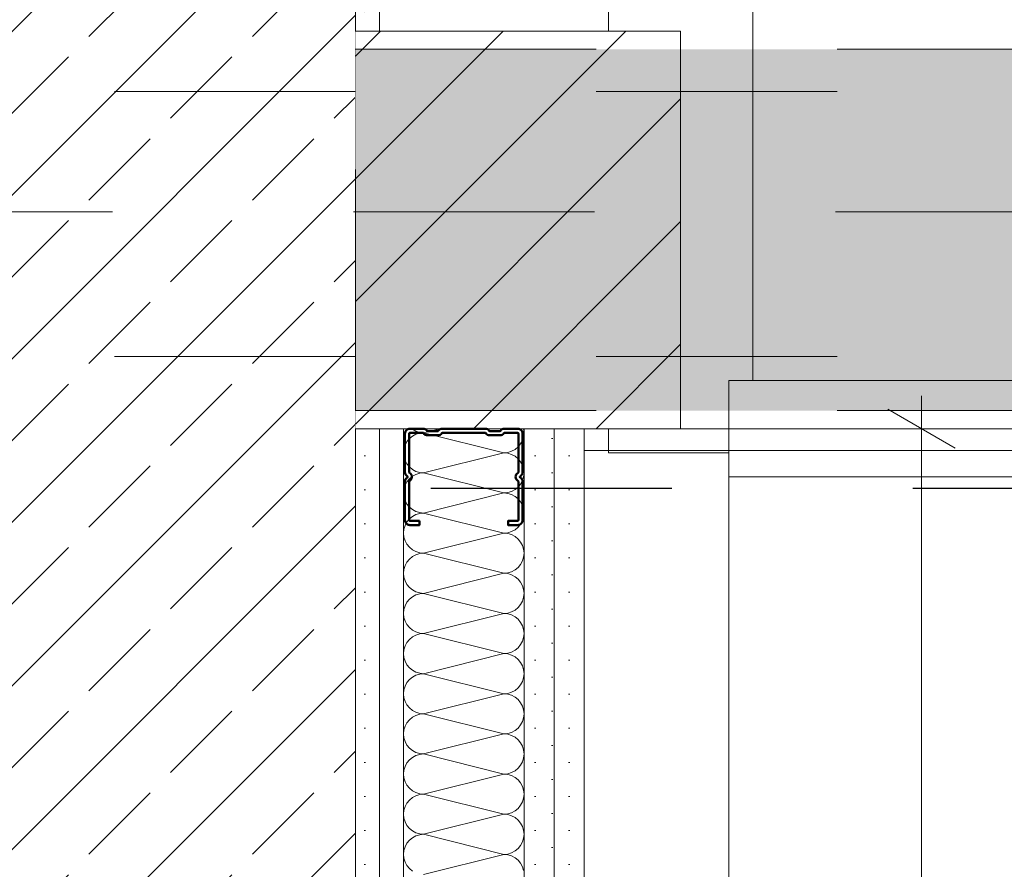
# Model space of a CAD drawing. Header units: metres. Extents: x -3.5 to 65.3, y -10.9 to 16.7.
# Tile 171 of 213: x 40.141 to 40.549, y 5.577 to 5.93. Entities that reach past the tile are written whole.
import ezdxf

# ---------------------------------------------------------------- set-up
doc = ezdxf.new("R2010")
doc.units = ezdxf.units.M
doc.header["$MEASUREMENT"] = 0
for name, pattern in [('Achse', [0.08, 0.04, -0.02, 0, -0.02]), ('Punktlinie eng', [0.015, 0.005, -0.01]), ('Strichlinie doppelt', [0.218722, 0.105833, -0.042333, 0.028222, -0.042333]), ('Strichlinie eng', [0.046, 0.03, -0.016]), ('Untersicht', [0.04, 0.03, -0.01]), ('Wipeout_Contour', [1, 0, -1])]:
    doc.linetypes.add(name, pattern=pattern)
for name, color, linetype in [('102 - Bemaßung_ Beschriftung.Detail_ Ausschnitt', 7, 'Continuous'), ('301 - Elemente.Linie', 7, 'Continuous'), ('451 - Universal.Achsen Raster', 7, 'Continuous'), ('605 - Struktur.Wand Innen', 7, 'Continuous'), ('607 - Struktur.Stütze', 7, 'Continuous'), ('608 - Struktur.Träger', 7, 'Continuous'), ('650 - Abdeckung.Fußboden Aufbau', 7, 'Continuous'), ('660 - Unterkonstruktion.Trockenbau', 7, 'Continuous'), ('Neubau_606 - Struktur.Wand Innen Ausbau', 7, 'Continuous'), ('Neubau_615 - Struktur.Sturz', 7, 'Continuous'), ('Neubau_650 - Abdeckung.Fußboden Aufbau', 7, 'Continuous'), ('Neubau_653 - Abdeckung.TB Verkofferung', 7, 'Continuous')]:
    doc.layers.add(name, color=color, linetype=linetype)
doc.styles.add('ERSTELLTER_STIL_1', font='txt')
doc.dimstyles.new('ERSTELLTER_STIL__1', dxfattribs={"dimtxt": 0.04, "dimasz": 0.02128, "dimexe": 0.18, "dimexo": 0.0625, "dimgap": 0, "dimtad": 1, "dimtih": 1, "dimtoh": 1, "dimzin": 0, "dimdsep": 46, "dimtxsty": 'ERSTELLTER_STIL_1', "dimblk": 'ARROWHEAD_2', "dimblk1": 'ARROWHEAD_2', "dimblk2": 'ARROWHEAD_2', "dimcen": 0.09, "dimse1": 1, "dimse2": 1, "dimclrd": 7, "dimclre": 7, "dimclrt": 7, "dimazin": 0, "dimtfac": 1, "dimtdec": 4, "dimtmove": 0, "dimatfit": 3, "dimfxl": 1, "dimtolj": 1, "dimtzin": 0, "dimarcsym": 0})
doc.dimstyles.new('ERSTELLTER_STIL__3', dxfattribs={"dimtxt": 0.04, "dimasz": 0.02128, "dimexe": 0.18, "dimexo": 0.0625, "dimgap": 0, "dimtad": 1, "dimzin": 0, "dimdsep": 46, "dimtxsty": 'ERSTELLTER_STIL_1', "dimblk": 'ARROWHEAD_2', "dimblk1": 'ARROWHEAD_2', "dimblk2": 'ARROWHEAD_2', "dimcen": 0.09, "dimse1": 1, "dimse2": 1, "dimclrd": 7, "dimclre": 7, "dimclrt": 7, "dimazin": 0, "dimtfac": 1, "dimtdec": 4, "dimtmove": 0, "dimatfit": 3, "dimfxl": 1, "dimtolj": 1, "dimtzin": 0, "dimarcsym": 0})
doc.dimstyles.new('ERSTELLTER_STIL__5', dxfattribs={"dimtxt": 0.04, "dimasz": 0.02128, "dimexe": 0.18, "dimexo": 0.0625, "dimgap": 0, "dimtad": 1, "dimtih": 1, "dimtoh": 1, "dimzin": 0, "dimdsep": 46, "dimtxsty": 'ERSTELLTER_STIL_1', "dimblk": 'ARROWHEAD_2', "dimblk1": 'ARROWHEAD_2', "dimblk2": 'ARROWHEAD_2', "dimcen": 0.09, "dimclrd": 7, "dimclre": 7, "dimclrt": 7, "dimazin": 0, "dimtfac": 1, "dimtdec": 4, "dimtmove": 0, "dimatfit": 3, "dimfxl": 1, "dimtolj": 1, "dimtzin": 0, "dimarcsym": 0})
pattern_1 = [(45, (0, 0), (-0.0070710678, 0.0070710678), [0, -0.01])]

# ---------------------------------------------------------------- blocks, each defined once
blk = doc.blocks.new('*X7')
at = {"layer": 'Neubau_606 - Struktur.Wand Innen Ausbau', "color": 7, "linetype": 'Continuous', "lineweight": 5}
for p, q in [((40.30334, 5.76), (40.30368, 5.75973)), ((40.30368, 5.75973), (40.30512, 5.75896)), ((40.30512, 5.75896), (40.30668, 5.75848)), ((40.31503, 5.76), (40.30831, 5.75832)), ((40.34982, 5.75995), (40.3498, 5.76)), ((40.34998, 5.75832), (40.34982, 5.75995)), ((40.30138, 5.75462), (40.30061, 5.75318)), ((40.30242, 5.75588), (40.30138, 5.75462)), ((40.30368, 5.75692), (40.30242, 5.75588)), ((40.30512, 5.75769), (40.30368, 5.75692)), ((40.30668, 5.75816), (40.30512, 5.75769)), ((40.30668, 5.75848), (40.30831, 5.75832)), ((40.30831, 5.75832), (40.30668, 5.75816)), ((40.34164, 5.74999), (40.30831, 5.75832)), ((40.34857, 5.75369), (40.34934, 5.75513)), ((40.34934, 5.75513), (40.34982, 5.7567)), ((40.34982, 5.7567), (40.34998, 5.75832)), ((40.30014, 5.75161), (40.29998, 5.74999)), ((40.30061, 5.75318), (40.30014, 5.75161)), ((40.34327, 5.75015), (40.34483, 5.75062)), ((40.34483, 5.75062), (40.34627, 5.75139)), ((40.34627, 5.75139), (40.34753, 5.75243)), ((40.34753, 5.75243), (40.34857, 5.75369)), ((40.29998, 5.74999), (40.30014, 5.74836)), ((40.30014, 5.74836), (40.30061, 5.7468)), ((40.30061, 5.7468), (40.30138, 5.74536)), ((40.34164, 5.74999), (40.30831, 5.74165)), ((40.34164, 5.74999), (40.34327, 5.75015)), ((40.34327, 5.74983), (40.34164, 5.74999)), ((40.34483, 5.74935), (40.34327, 5.74983)), ((40.34627, 5.74858), (40.34483, 5.74935)), ((40.34753, 5.74755), (40.34627, 5.74858)), ((40.34857, 5.74628), (40.34753, 5.74755)), ((40.34934, 5.74484), (40.34857, 5.74628)), ((40.30138, 5.74536), (40.30242, 5.7441)), ((40.30242, 5.7441), (40.30368, 5.74306)), ((40.30368, 5.74306), (40.30512, 5.74229)), ((40.30512, 5.74229), (40.30668, 5.74181)), ((40.34982, 5.74328), (40.34934, 5.74484)), ((40.34998, 5.74165), (40.34982, 5.74328)), ((40.30242, 5.73921), (40.30138, 5.73795)), ((40.30368, 5.74025), (40.30242, 5.73921)), ((40.30512, 5.74102), (40.30368, 5.74025)), ((40.30668, 5.74149), (40.30512, 5.74102)), ((40.30668, 5.74181), (40.30831, 5.74165)), ((40.30831, 5.74165), (40.30668, 5.74149)), ((40.34164, 5.73332), (40.30831, 5.74165)), ((40.34857, 5.73702), (40.34934, 5.73847)), ((40.34934, 5.73847), (40.34982, 5.74003)), ((40.34982, 5.74003), (40.34998, 5.74165)), ((40.30014, 5.73495), (40.29998, 5.73332)), ((40.30061, 5.73651), (40.30014, 5.73495)), ((40.30138, 5.73795), (40.30061, 5.73651)), ((40.34483, 5.73396), (40.34627, 5.73473)), ((40.34627, 5.73473), (40.34753, 5.73576)), ((40.34753, 5.73576), (40.34857, 5.73702)), ((40.29998, 5.73332), (40.30014, 5.7317)), ((40.30014, 5.7317), (40.30061, 5.73013)), ((40.30061, 5.73013), (40.30138, 5.72869)), ((40.34164, 5.73332), (40.30831, 5.72499)), ((40.34164, 5.73332), (40.34327, 5.73348)), ((40.34327, 5.73316), (40.34164, 5.73332)), ((40.34327, 5.73348), (40.34483, 5.73396)), ((40.34483, 5.73269), (40.34327, 5.73316)), ((40.34627, 5.73192), (40.34483, 5.73269)), ((40.34753, 5.73088), (40.34627, 5.73192)), ((40.34857, 5.72962), (40.34753, 5.73088)), ((40.30138, 5.72869), (40.30242, 5.72743)), ((40.30242, 5.72743), (40.30368, 5.72639)), ((40.30368, 5.72639), (40.30512, 5.72562)), ((40.34934, 5.72818), (40.34857, 5.72962)), ((40.34982, 5.72661), (40.34934, 5.72818)), ((40.34998, 5.72499), (40.34982, 5.72661)), ((40.30242, 5.72255), (40.30138, 5.72128)), ((40.30368, 5.72358), (40.30242, 5.72255)), ((40.30512, 5.72435), (40.30368, 5.72358)), ((40.30512, 5.72562), (40.30668, 5.72515)), ((40.30668, 5.72483), (40.30512, 5.72435)), ((40.30668, 5.72515), (40.30831, 5.72499)), ((40.30831, 5.72499), (40.30668, 5.72483)), ((40.34164, 5.71665), (40.30831, 5.72499)), ((40.34857, 5.72036), (40.34934, 5.7218)), ((40.34934, 5.7218), (40.34982, 5.72336)), ((40.34982, 5.72336), (40.34998, 5.72499)), ((40.30014, 5.71828), (40.29998, 5.71665)), ((40.30061, 5.71984), (40.30014, 5.71828)), ((40.30138, 5.72128), (40.30061, 5.71984)), ((40.34483, 5.71729), (40.34627, 5.71806)), ((40.34627, 5.71806), (40.34753, 5.7191)), ((40.34753, 5.7191), (40.34857, 5.72036)), ((40.29998, 5.71665), (40.30014, 5.71503)), ((40.30014, 5.71503), (40.30061, 5.71347)), ((40.34164, 5.71665), (40.30831, 5.70832)), ((40.34164, 5.71665), (40.34327, 5.71681)), ((40.34327, 5.71649), (40.34164, 5.71665)), ((40.34327, 5.71681), (40.34483, 5.71729)), ((40.34483, 5.71602), (40.34327, 5.71649)), ((40.34627, 5.71525), (40.34483, 5.71602)), ((40.34753, 5.71421), (40.34627, 5.71525)), ((40.34857, 5.71295), (40.34753, 5.71421)), ((40.30061, 5.71347), (40.30138, 5.71202)), ((40.30138, 5.71202), (40.30242, 5.71076)), ((40.30242, 5.71076), (40.30368, 5.70973)), ((40.30368, 5.70973), (40.30512, 5.70896)), ((40.34934, 5.71151), (40.34857, 5.71295)), ((40.34982, 5.70995), (40.34934, 5.71151)), ((40.34998, 5.70832), (40.34982, 5.70995)), ((40.30242, 5.70588), (40.30138, 5.70462)), ((40.30368, 5.70692), (40.30242, 5.70588)), ((40.30512, 5.70769), (40.30368, 5.70692)), ((40.30512, 5.70896), (40.30668, 5.70848)), ((40.30668, 5.70816), (40.30512, 5.70769)), ((40.30668, 5.70848), (40.30831, 5.70832)), ((40.30831, 5.70832), (40.30668, 5.70816)), ((40.34164, 5.69999), (40.30831, 5.70832)), ((40.34934, 5.70513), (40.34982, 5.7067)), ((40.34982, 5.7067), (40.34998, 5.70832)), ((40.30014, 5.70161), (40.29998, 5.69999)), ((40.30061, 5.70318), (40.30014, 5.70161)), ((40.30138, 5.70462), (40.30061, 5.70318)), ((40.34483, 5.70062), (40.34627, 5.70139)), ((40.34627, 5.70139), (40.34753, 5.70243)), ((40.34753, 5.70243), (40.34857, 5.70369)), ((40.34857, 5.70369), (40.34934, 5.70513)), ((40.29998, 5.69999), (40.30014, 5.69836)), ((40.30014, 5.69836), (40.30061, 5.6968)), ((40.34164, 5.69999), (40.30831, 5.69165)), ((40.34164, 5.69999), (40.34327, 5.70015)), ((40.34327, 5.69983), (40.34164, 5.69999)), ((40.34327, 5.70015), (40.34483, 5.70062)), ((40.34483, 5.69935), (40.34327, 5.69983)), ((40.34627, 5.69858), (40.34483, 5.69935)), ((40.34753, 5.69755), (40.34627, 5.69858)), ((40.34857, 5.69628), (40.34753, 5.69755)), ((40.30061, 5.6968), (40.30138, 5.69536)), ((40.30138, 5.69536), (40.30242, 5.6941)), ((40.30242, 5.6941), (40.30368, 5.69306)), ((40.34934, 5.69484), (40.34857, 5.69628)), ((40.34982, 5.69328), (40.34934, 5.69484)), ((40.34998, 5.69165), (40.34982, 5.69328)), ((40.30242, 5.68921), (40.30138, 5.68795)), ((40.30368, 5.69025), (40.30242, 5.68921)), ((40.30368, 5.69306), (40.30512, 5.69229)), ((40.30512, 5.69102), (40.30368, 5.69025)), ((40.30512, 5.69229), (40.30668, 5.69181)), ((40.30668, 5.69149), (40.30512, 5.69102)), ((40.30668, 5.69181), (40.30831, 5.69165)), ((40.30831, 5.69165), (40.30668, 5.69149)), ((40.34164, 5.68332), (40.30831, 5.69165)), ((40.34934, 5.68847), (40.34982, 5.69003)), ((40.34982, 5.69003), (40.34998, 5.69165)), ((40.30061, 5.68651), (40.30014, 5.68495)), ((40.30138, 5.68795), (40.30061, 5.68651)), ((40.34627, 5.68473), (40.34753, 5.68576)), ((40.34753, 5.68576), (40.34857, 5.68702)), ((40.34857, 5.68702), (40.34934, 5.68847)), ((40.30014, 5.68495), (40.29998, 5.68332)), ((40.29998, 5.68332), (40.30014, 5.6817)), ((40.30014, 5.6817), (40.30061, 5.68013)), ((40.34164, 5.68332), (40.30831, 5.67499)), ((40.34164, 5.68332), (40.34327, 5.68348)), ((40.34327, 5.68316), (40.34164, 5.68332)), ((40.34327, 5.68348), (40.34483, 5.68396)), ((40.34483, 5.68269), (40.34327, 5.68316)), ((40.34483, 5.68396), (40.34627, 5.68473)), ((40.34627, 5.68192), (40.34483, 5.68269)), ((40.34753, 5.68088), (40.34627, 5.68192)), ((40.30061, 5.68013), (40.30138, 5.67869)), ((40.30138, 5.67869), (40.30242, 5.67743)), ((40.30242, 5.67743), (40.30368, 5.67639)), ((40.34857, 5.67962), (40.34753, 5.68088)), ((40.34934, 5.67818), (40.34857, 5.67962)), ((40.34982, 5.67661), (40.34934, 5.67818)), ((40.30368, 5.67358), (40.30242, 5.67255)), ((40.30368, 5.67639), (40.30512, 5.67562)), ((40.30512, 5.67435), (40.30368, 5.67358)), ((40.30512, 5.67562), (40.30668, 5.67515)), ((40.30668, 5.67483), (40.30512, 5.67435)), ((40.30668, 5.67515), (40.30831, 5.67499)), ((40.30831, 5.67499), (40.30668, 5.67483)), ((40.34164, 5.66665), (40.30831, 5.67499)), ((40.34934, 5.6718), (40.34982, 5.67336)), ((40.34998, 5.67499), (40.34982, 5.67661)), ((40.34982, 5.67336), (40.34998, 5.67499)), ((40.30061, 5.66984), (40.30014, 5.66828)), ((40.30138, 5.67128), (40.30061, 5.66984)), ((40.30242, 5.67255), (40.30138, 5.67128)), ((40.34627, 5.66806), (40.34753, 5.6691)), ((40.34753, 5.6691), (40.34857, 5.67036)), ((40.34857, 5.67036), (40.34934, 5.6718)), ((40.30014, 5.66828), (40.29998, 5.66665)), ((40.29998, 5.66665), (40.30014, 5.66503)), ((40.30014, 5.66503), (40.30061, 5.66347)), ((40.34164, 5.66665), (40.30831, 5.65832)), ((40.34164, 5.66665), (40.34327, 5.66681)), ((40.34327, 5.66649), (40.34164, 5.66665)), ((40.34327, 5.66681), (40.34483, 5.66729)), ((40.34483, 5.66602), (40.34327, 5.66649)), ((40.34483, 5.66729), (40.34627, 5.66806)), ((40.34627, 5.66525), (40.34483, 5.66602)), ((40.34753, 5.66421), (40.34627, 5.66525)), ((40.30061, 5.66347), (40.30138, 5.66202)), ((40.30138, 5.66202), (40.30242, 5.66076)), ((40.30242, 5.66076), (40.30368, 5.65973)), ((40.34857, 5.66295), (40.34753, 5.66421)), ((40.34934, 5.66151), (40.34857, 5.66295)), ((40.34982, 5.65995), (40.34934, 5.66151)), ((40.30368, 5.65692), (40.30242, 5.65588)), ((40.30368, 5.65973), (40.30512, 5.65896)), ((40.30512, 5.65769), (40.30368, 5.65692)), ((40.30512, 5.65896), (40.30668, 5.65848)), ((40.30668, 5.65816), (40.30512, 5.65769)), ((40.30668, 5.65848), (40.30831, 5.65832)), ((40.30831, 5.65832), (40.30668, 5.65816)), ((40.34164, 5.64999), (40.30831, 5.65832)), ((40.34934, 5.65513), (40.34982, 5.6567)), ((40.34998, 5.65832), (40.34982, 5.65995)), ((40.34982, 5.6567), (40.34998, 5.65832)), ((40.30061, 5.65318), (40.30014, 5.65161)), ((40.30138, 5.65462), (40.30061, 5.65318)), ((40.30242, 5.65588), (40.30138, 5.65462)), ((40.34627, 5.65139), (40.34753, 5.65243)), ((40.34753, 5.65243), (40.34857, 5.65369)), ((40.34857, 5.65369), (40.34934, 5.65513)), ((40.30014, 5.65161), (40.29998, 5.64999)), ((40.29998, 5.64999), (40.30014, 5.64836)), ((40.30014, 5.64836), (40.30061, 5.6468)), ((40.34164, 5.64999), (40.30831, 5.64165)), ((40.34164, 5.64999), (40.34327, 5.65015)), ((40.34327, 5.64983), (40.34164, 5.64999)), ((40.34327, 5.65015), (40.34483, 5.65062)), ((40.34483, 5.64935), (40.34327, 5.64983)), ((40.34483, 5.65062), (40.34627, 5.65139)), ((40.34627, 5.64858), (40.34483, 5.64935)), ((40.34753, 5.64755), (40.34627, 5.64858)), ((40.30061, 5.6468), (40.30138, 5.64536)), ((40.30138, 5.64536), (40.30242, 5.6441)), ((40.34857, 5.64628), (40.34753, 5.64755)), ((40.34934, 5.64484), (40.34857, 5.64628)), ((40.34982, 5.64328), (40.34934, 5.64484)), ((40.30242, 5.6441), (40.30368, 5.64306)), ((40.30368, 5.64025), (40.30242, 5.63921)), ((40.30368, 5.64306), (40.30512, 5.64229)), ((40.30512, 5.64102), (40.30368, 5.64025)), ((40.30512, 5.64229), (40.30668, 5.64181)), ((40.30668, 5.64149), (40.30512, 5.64102)), ((40.30668, 5.64181), (40.30831, 5.64165)), ((40.30831, 5.64165), (40.30668, 5.64149)), ((40.34164, 5.63332), (40.30831, 5.64165)), ((40.34934, 5.63847), (40.34982, 5.64003)), ((40.34998, 5.64165), (40.34982, 5.64328)), ((40.34982, 5.64003), (40.34998, 5.64165)), ((40.30061, 5.63651), (40.30014, 5.63495)), ((40.30138, 5.63795), (40.30061, 5.63651)), ((40.30242, 5.63921), (40.30138, 5.63795)), ((40.34753, 5.63576), (40.34857, 5.63702)), ((40.34857, 5.63702), (40.34934, 5.63847)), ((40.30014, 5.63495), (40.29998, 5.63332)), ((40.29998, 5.63332), (40.30014, 5.6317)), ((40.34164, 5.63332), (40.30831, 5.62499)), ((40.34164, 5.63332), (40.34327, 5.63348)), ((40.34327, 5.63316), (40.34164, 5.63332)), ((40.34327, 5.63348), (40.34483, 5.63396)), ((40.34483, 5.63269), (40.34327, 5.63316)), ((40.34483, 5.63396), (40.34627, 5.63473)), ((40.34627, 5.63192), (40.34483, 5.63269)), ((40.34627, 5.63473), (40.34753, 5.63576)), ((40.34753, 5.63088), (40.34627, 5.63192)), ((40.30014, 5.6317), (40.30061, 5.63013)), ((40.30061, 5.63013), (40.30138, 5.62869)), ((40.30138, 5.62869), (40.30242, 5.62743)), ((40.34857, 5.62962), (40.34753, 5.63088)), ((40.34934, 5.62818), (40.34857, 5.62962)), ((40.34982, 5.62661), (40.34934, 5.62818)), ((40.30242, 5.62743), (40.30368, 5.62639)), ((40.30368, 5.62639), (40.30512, 5.62562)), ((40.30512, 5.62435), (40.30368, 5.62358)), ((40.30512, 5.62562), (40.30668, 5.62515)), ((40.30668, 5.62483), (40.30512, 5.62435)), ((40.30668, 5.62515), (40.30831, 5.62499)), ((40.30831, 5.62499), (40.30668, 5.62483)), ((40.34164, 5.61665), (40.30831, 5.62499)), ((40.34998, 5.62499), (40.34982, 5.62661)), ((40.34982, 5.62336), (40.34998, 5.62499)), ((40.30061, 5.61984), (40.30014, 5.61828)), ((40.30138, 5.62128), (40.30061, 5.61984)), ((40.30242, 5.62255), (40.30138, 5.62128)), ((40.30368, 5.62358), (40.30242, 5.62255)), ((40.34753, 5.6191), (40.34857, 5.62036)), ((40.34857, 5.62036), (40.34934, 5.6218)), ((40.34934, 5.6218), (40.34982, 5.62336)), ((40.30014, 5.61828), (40.29998, 5.61665)), ((40.29998, 5.61665), (40.30014, 5.61503)), ((40.34164, 5.61665), (40.30831, 5.60832)), ((40.34164, 5.61665), (40.34327, 5.61681)), ((40.34327, 5.61649), (40.34164, 5.61665)), ((40.34327, 5.61681), (40.34483, 5.61729)), ((40.34483, 5.61602), (40.34327, 5.61649)), ((40.34483, 5.61729), (40.34627, 5.61806)), ((40.34627, 5.61525), (40.34483, 5.61602)), ((40.34627, 5.61806), (40.34753, 5.6191)), ((40.30014, 5.61503), (40.30061, 5.61347)), ((40.30061, 5.61347), (40.30138, 5.61202)), ((40.30138, 5.61202), (40.30242, 5.61076)), ((40.34753, 5.61421), (40.34627, 5.61525)), ((40.34857, 5.61295), (40.34753, 5.61421)), ((40.34934, 5.61151), (40.34857, 5.61295)), ((40.34982, 5.60995), (40.34934, 5.61151)), ((40.30242, 5.61076), (40.30368, 5.60973)), ((40.30368, 5.60973), (40.30512, 5.60896)), ((40.30512, 5.60769), (40.30368, 5.60692)), ((40.30512, 5.60896), (40.30668, 5.60848)), ((40.30668, 5.60816), (40.30512, 5.60769)), ((40.30668, 5.60848), (40.30831, 5.60832)), ((40.30831, 5.60832), (40.30668, 5.60816)), ((40.34164, 5.59999), (40.30831, 5.60832)), ((40.34998, 5.60832), (40.34982, 5.60995)), ((40.34982, 5.6067), (40.34998, 5.60832)), ((40.30138, 5.60462), (40.30061, 5.60318)), ((40.30242, 5.60588), (40.30138, 5.60462)), ((40.30368, 5.60692), (40.30242, 5.60588)), ((40.34753, 5.60243), (40.34857, 5.60369)), ((40.34857, 5.60369), (40.34934, 5.60513)), ((40.34934, 5.60513), (40.34982, 5.6067)), ((40.30014, 5.60161), (40.29998, 5.59999)), ((40.29998, 5.59999), (40.30014, 5.59836)), ((40.30061, 5.60318), (40.30014, 5.60161)), ((40.34164, 5.59999), (40.30831, 5.59165)), ((40.34164, 5.59999), (40.34327, 5.60015)), ((40.34327, 5.59983), (40.34164, 5.59999)), ((40.34327, 5.60015), (40.34483, 5.60062)), ((40.34483, 5.59935), (40.34327, 5.59983)), ((40.34483, 5.60062), (40.34627, 5.60139)), ((40.34627, 5.59858), (40.34483, 5.59935)), ((40.34627, 5.60139), (40.34753, 5.60243)), ((40.30014, 5.59836), (40.30061, 5.5968)), ((40.30061, 5.5968), (40.30138, 5.59536)), ((40.30138, 5.59536), (40.30242, 5.5941)), ((40.34753, 5.59755), (40.34627, 5.59858)), ((40.34857, 5.59628), (40.34753, 5.59755)), ((40.34934, 5.59484), (40.34857, 5.59628)), ((40.30242, 5.5941), (40.30368, 5.59306)), ((40.30368, 5.59306), (40.30512, 5.59229)), ((40.30512, 5.59102), (40.30368, 5.59025)), ((40.30512, 5.59229), (40.30668, 5.59181)), ((40.30668, 5.59149), (40.30512, 5.59102)), ((40.30668, 5.59181), (40.30831, 5.59165)), ((40.30831, 5.59165), (40.30668, 5.59149)), ((40.34164, 5.58332), (40.30831, 5.59165)), ((40.34982, 5.59328), (40.34934, 5.59484)), ((40.34998, 5.59165), (40.34982, 5.59328)), ((40.34982, 5.59003), (40.34998, 5.59165)), ((40.30138, 5.58795), (40.30061, 5.58651)), ((40.30242, 5.58921), (40.30138, 5.58795)), ((40.30368, 5.59025), (40.30242, 5.58921)), ((40.34753, 5.58576), (40.34857, 5.58702)), ((40.34857, 5.58702), (40.34934, 5.58847)), ((40.34934, 5.58847), (40.34982, 5.59003)), ((40.30014, 5.58495), (40.29998, 5.58332)), ((40.29998, 5.58332), (40.30014, 5.5817)), ((40.30061, 5.58651), (40.30014, 5.58495)), ((40.34164, 5.58332), (40.30831, 5.57499)), ((40.34164, 5.58332), (40.34327, 5.58348)), ((40.34327, 5.58316), (40.34164, 5.58332)), ((40.34327, 5.58348), (40.34483, 5.58396)), ((40.34483, 5.58269), (40.34327, 5.58316)), ((40.34483, 5.58396), (40.34627, 5.58473)), ((40.34627, 5.58473), (40.34753, 5.58576)), ((40.30014, 5.5817), (40.30061, 5.58013)), ((40.30061, 5.58013), (40.30138, 5.57869)), ((40.34627, 5.58192), (40.34483, 5.58269)), ((40.34753, 5.58088), (40.34627, 5.58192)), ((40.34857, 5.57962), (40.34753, 5.58088)), ((40.34934, 5.57818), (40.34857, 5.57962)), ((40.30138, 5.57869), (40.30242, 5.57743)), ((40.30242, 5.57743), (40.30368, 5.57639)), ((40.34982, 5.57661), (40.34934, 5.57818))]:
    blk.add_line(p, q, dxfattribs=at)
blk = doc.blocks.new('*D171')
at = {"layer": '102 - Bemaßung_ Beschriftung.Detail_ Ausschnitt', "color": 7, "linetype": 'Continuous', "lineweight": 5}
for p, q in [((40.27999, 6.18898), (40.27999, 6.23098)), ((40.415, 6.18898), (40.415, 6.23098)), ((40.28807, 6.22398), (40.27191, 6.19598)), ((40.42308, 6.22398), (40.40692, 6.19598)), ((40.27999, 6.20998), (40.415, 6.20998))]:
    blk.add_line(p, q, dxfattribs=at)
at = {"layer": '102 - Bemaßung_ Beschriftung.Detail_ Ausschnitt', "color": 7, "lineweight": 5, "insert": (40.30712, 6.2173), "char_height": 0.04, "attachment_point": 7, "style": 'ERSTELLTER_STIL_1'}
blk.add_mtext('\\A1;{\\pql;\\fArial|b0|i0|c0|p38;13\\fArial|b0|i0|c0|p38;\\A1{\\H.66x;\\S5^  ;}}', dxfattribs=at)
blk = doc.blocks.new('ARROWHEAD_2')
at = {"color": 0, "linetype": 'Continuous', "lineweight": 0}
for p, q in [((-0.378, -0.655), (0.378, 0.655)), ((0, 0), (-1, 0))]:
    blk.add_line(p, q, dxfattribs=at)
blk = doc.blocks.new('*D172')
at = {"layer": '102 - Bemaßung_ Beschriftung.Detail_ Ausschnitt', "color": 7, "linetype": 'Continuous', "lineweight": 5}
for p, q in [((40.415, 6.18898), (40.415, 6.23098)), ((41.3, 6.18898), (41.3, 6.23098)), ((40.42308, 6.22398), (40.40692, 6.19598)), ((41.30808, 6.22398), (41.29192, 6.19598)), ((40.415, 6.20998), (41.3, 6.20998))]:
    blk.add_line(p, q, dxfattribs=at)
at = {"layer": '102 - Bemaßung_ Beschriftung.Detail_ Ausschnitt', "color": 7, "lineweight": 5, "char_height": 0.04, "attachment_point": 7, "style": 'ERSTELLTER_STIL_1'}
for s, insert in [('\\A1;{\\pql;\\fArial|b0|i0|c0|p38;88\\fArial|b0|i0|c0|p38;\\A1{\\H.66x;\\S5^  ;}}', (40.81713, 6.21732)), ('\\A1;{\\pql;\\fArial|b0|i0|c0|p38;2,13\\fArial|b0|i0|c0|p38;\\A1{\\H.66x;\\S5^  ;}}', (40.79427, 6.15422))]:
    blk.add_mtext(s, dxfattribs=dict(at, insert=insert))
blk = doc.blocks.new('*D180')
at = {"layer": '102 - Bemaßung_ Beschriftung.Detail_ Ausschnitt', "color": 7, "linetype": 'Continuous', "lineweight": 5}
for p, q in [((40.27999, 6.33898), (40.27999, 6.38098)), ((40.37498, 6.33898), (40.37498, 6.38098)), ((40.28807, 6.37398), (40.27191, 6.34598)), ((40.38306, 6.37398), (40.36689, 6.34598)), ((40.27999, 6.35998), (40.37498, 6.35998))]:
    blk.add_line(p, q, dxfattribs=at)
at = {"layer": '102 - Bemaßung_ Beschriftung.Detail_ Ausschnitt', "color": 7, "lineweight": 5, "insert": (40.30229, 6.36732), "char_height": 0.04, "attachment_point": 7, "style": 'ERSTELLTER_STIL_1'}
blk.add_mtext('\\A1;{\\pql;\\fArial|b0|i0|c0|p38;9\\fArial|b0|i0|c0|p38;\\A1{\\H.66x;\\S5^  ;}}', dxfattribs=at)
blk = doc.blocks.new('*D181')
at = {"layer": '102 - Bemaßung_ Beschriftung.Detail_ Ausschnitt', "color": 7, "linetype": 'Continuous', "lineweight": 5}
for p, q in [((40.37498, 6.33898), (40.37498, 6.38098)), ((42.09999, 6.33898), (42.09999, 6.38098)), ((40.38306, 6.37398), (40.36689, 6.34598)), ((42.10807, 6.37398), (42.09191, 6.34598)), ((40.37498, 6.35998), (42.09999, 6.35998))]:
    blk.add_line(p, q, dxfattribs=at)
at = {"layer": '102 - Bemaßung_ Beschriftung.Detail_ Ausschnitt', "color": 7, "lineweight": 5, "insert": (41.17425, 6.36022), "char_height": 0.04, "attachment_point": 7, "style": 'ERSTELLTER_STIL_1'}
blk.add_mtext('\\A1;{\\pql;\\fArial|b0|i0|c0|p38;1,72\\fArial|b0|i0|c0|p38;\\A1{\\H.66x;\\S5^  ;}}', dxfattribs=at)
blk = doc.blocks.new('*D225')
at = {"layer": '102 - Bemaßung_ Beschriftung.Detail_ Ausschnitt', "color": 7, "linetype": 'Continuous', "lineweight": 5}
for p, q in [((40.71498, 5.76), (40.71498, 5.77369)), ((40.72898, 5.75192), (40.70098, 5.76808)), ((40.73598, 5.76), (40.69398, 5.76)), ((40.71498, 3.935), (40.71498, 5.76)), ((40.70098, 3.94308), (40.72898, 3.92692)), ((40.73598, 3.935), (40.69398, 3.935))]:
    blk.add_line(p, q, dxfattribs=at)
at = {"layer": '102 - Bemaßung_ Beschriftung.Detail_ Ausschnitt', "color": 7, "lineweight": 5, "insert": (40.71474, 4.78427), "char_height": 0.04, "attachment_point": 7, "rotation": 90, "style": 'ERSTELLTER_STIL_1'}
blk.add_mtext('\\A1;{\\pql;\\fArial|b0|i0|c0|p38;1,82\\fArial|b0|i0|c0|p38;\\A1{\\H.66x;\\S5^  ;}}', dxfattribs=at)
blk = doc.blocks.new('*D236')
at = {"layer": '102 - Bemaßung_ Beschriftung.Detail_ Ausschnitt', "color": 7, "linetype": 'Continuous', "lineweight": 5}
for p, q in [((40.51498, 5.76), (40.51498, 5.77369)), ((40.52898, 5.75192), (40.50098, 5.76808)), ((40.53598, 5.76), (40.49398, 5.76)), ((40.51498, 5.18998), (40.51498, 5.76)), ((40.50098, 5.19807), (40.52898, 5.1819)), ((40.53598, 5.18998), (40.49398, 5.18998))]:
    blk.add_line(p, q, dxfattribs=at)
at = {"layer": '102 - Bemaßung_ Beschriftung.Detail_ Ausschnitt', "color": 7, "lineweight": 5, "insert": (40.50698, 5.44464), "char_height": 0.04, "attachment_point": 7, "rotation": 90, "style": 'ERSTELLTER_STIL_1'}
blk.add_mtext('\\A1;{\\pql;\\fArial|b0|i0|c0|p38;57}', dxfattribs=at)
blk = doc.blocks.new('*D287')
at = {"layer": '102 - Bemaßung_ Beschriftung.Detail_ Ausschnitt', "color": 7, "linetype": 'Continuous', "lineweight": 5}
for p, q in [((39.85599, 5.76808), (39.88399, 5.75192)), ((39.89099, 5.76), (39.84899, 5.76)), ((39.86999, 3.935), (39.86999, 5.76)), ((39.85599, 3.94308), (39.88399, 3.92692)), ((39.89099, 3.935), (39.84899, 3.935)), ((39.86999, 3.81), (39.86999, 3.935))]:
    blk.add_line(p, q, dxfattribs=at)
at = {"layer": '102 - Bemaßung_ Beschriftung.Detail_ Ausschnitt', "color": 7, "lineweight": 5, "insert": (39.86975, 4.78427), "char_height": 0.04, "attachment_point": 7, "rotation": 90, "style": 'ERSTELLTER_STIL_1'}
blk.add_mtext('\\A1;{\\pql;\\fArial|b0|i0|c0|p38;1,82\\fArial|b0|i0|c0|p38;\\A1{\\H.66x;\\S5^  ;}}', dxfattribs=at)
blk = doc.blocks.new('*D288')
at = {"layer": '102 - Bemaßung_ Beschriftung.Detail_ Ausschnitt', "color": 7, "linetype": 'Continuous', "lineweight": 5}
for p, q in [((39.86999, 5.925), (39.86999, 5.93869)), ((39.88399, 5.91692), (39.85599, 5.93308)), ((39.89099, 5.925), (39.84899, 5.925)), ((39.86999, 5.76), (39.86999, 5.925)), ((39.85599, 5.76808), (39.88399, 5.75192))]:
    blk.add_line(p, q, dxfattribs=at)
at = {"layer": '102 - Bemaßung_ Beschriftung.Detail_ Ausschnitt', "color": 7, "lineweight": 5, "insert": (39.86265, 5.80213), "char_height": 0.04, "attachment_point": 7, "rotation": 90, "style": 'ERSTELLTER_STIL_1'}
blk.add_mtext('\\A1;{\\pql;\\fArial|b0|i0|c0|p38;16\\fArial|b0|i0|c0|p38;\\A1{\\H.66x;\\S5^  ;}}', dxfattribs=at)
blk = doc.blocks.new('*D372')
at = {"layer": '102 - Bemaßung_ Beschriftung.Detail_ Ausschnitt', "color": 7, "linetype": 'Continuous', "lineweight": 5}
for p, q in [((40.37498, 4.44975), (40.37498, 4.49175)), ((40.93646, 4.44975), (40.93646, 4.49175)), ((40.38306, 4.48475), (40.36689, 4.45675)), ((40.94455, 4.48475), (40.92838, 4.45675)), ((40.36128, 4.47075), (40.37498, 4.47075)), ((40.37498, 4.47075), (40.93646, 4.47075))]:
    blk.add_line(p, q, dxfattribs=at)
at = {"layer": '102 - Bemaßung_ Beschriftung.Detail_ Ausschnitt', "color": 7, "lineweight": 5, "insert": (40.60533, 4.47809), "char_height": 0.04, "attachment_point": 7, "style": 'ERSTELLTER_STIL_1'}
blk.add_mtext('\\A1;{\\pql;\\fArial|b0|i0|c0|p38;56\\fArial|b0|i0|c0|p38;\\A1{\\H.66x;\\S15^  ;}}', dxfattribs=at)
blk = doc.blocks.new('*D424')
at = {"layer": '102 - Bemaßung_ Beschriftung.Detail_ Ausschnitt', "color": 7, "linetype": 'Continuous', "lineweight": 5}
for p, q in [((40.165, 4.8725), (40.165, 4.9145)), ((40.29998, 4.8725), (40.29998, 4.9145)), ((40.17308, 4.9075), (40.15692, 4.8795)), ((40.30806, 4.9075), (40.29189, 4.8795)), ((40.15131, 4.8935), (40.165, 4.8935)), ((40.165, 4.8935), (40.29998, 4.8935))]:
    blk.add_line(p, q, dxfattribs=at)
at = {"layer": '102 - Bemaßung_ Beschriftung.Detail_ Ausschnitt', "color": 7, "lineweight": 5, "insert": (40.19212, 4.90081), "char_height": 0.04, "attachment_point": 7, "style": 'ERSTELLTER_STIL_1'}
blk.add_mtext('\\A1;{\\pql;\\fArial|b0|i0|c0|p38;13\\fArial|b0|i0|c0|p38;\\A1{\\H.66x;\\S5^  ;}}', dxfattribs=at)
at = {"color": 254, "linetype": 'Wipeout_Contour', "lineweight": 0, "ltscale": 162.141466}
blk.add_wipeout([(40.18462, 4.894), (40.28036, 4.894), (40.28036, 4.949), (40.18462, 4.949)], dxfattribs=at).dxf.layer = '102 - Bemaßung_ Beschriftung.Detail_ Ausschnitt'
blk = doc.blocks.new('*D425')
at = {"layer": '102 - Bemaßung_ Beschriftung.Detail_ Ausschnitt', "color": 7, "linetype": 'Continuous', "lineweight": 5}
for p, q in [((40.29998, 4.8725), (40.29998, 4.9145)), ((40.37498, 4.8725), (40.37498, 4.9145)), ((40.30806, 4.9075), (40.29189, 4.8795)), ((40.36689, 4.8795), (40.38306, 4.9075)), ((40.29998, 4.8935), (40.37498, 4.8935)), ((40.37498, 4.8935), (40.38867, 4.8935))]:
    blk.add_line(p, q, dxfattribs=at)
at = {"layer": '102 - Bemaßung_ Beschriftung.Detail_ Ausschnitt', "color": 7, "lineweight": 5, "insert": (40.31228, 4.90106), "char_height": 0.04, "attachment_point": 7, "style": 'ERSTELLTER_STIL_1'}
blk.add_mtext('\\A1;{\\pql;\\fArial|b0|i0|c0|p38;7\\fArial|b0|i0|c0|p38;\\A1{\\H.66x;\\S5^  ;}}', dxfattribs=at)
at = {"color": 254, "linetype": 'Wipeout_Contour', "lineweight": 0, "ltscale": 162.558377}
blk.add_wipeout([(40.30478, 4.894), (40.37017, 4.894), (40.37017, 4.949), (40.30478, 4.949)], dxfattribs=at).dxf.layer = '102 - Bemaßung_ Beschriftung.Detail_ Ausschnitt'
blk = doc.blocks.new('*D456')
at = {"layer": '102 - Bemaßung_ Beschriftung.Detail_ Ausschnitt', "color": 7, "linetype": 'Continuous', "lineweight": 5}
for p, q in [((40.28999, 6.00998), (40.28999, 6.05696)), ((44.53999, 5.67501), (44.53999, 6.05696)), ((40.29807, 6.04996), (40.28191, 6.02196)), ((44.54807, 6.04996), (44.5319, 6.02196)), ((40.2763, 6.03596), (40.28999, 6.03596)), ((40.28999, 6.03596), (44.53999, 6.03596))]:
    blk.add_line(p, q, dxfattribs=at)
at = {"color": 254, "linetype": 'Wipeout_Contour', "lineweight": 0, "ltscale": 171.396212}
blk.add_wipeout([(42.35428, 6.03646), (42.4757, 6.03646), (42.4757, 6.09146), (42.35428, 6.09146)], dxfattribs=at).dxf.layer = '102 - Bemaßung_ Beschriftung.Detail_ Ausschnitt'
at = {"layer": '102 - Bemaßung_ Beschriftung.Detail_ Ausschnitt', "color": 7, "lineweight": 5, "insert": (42.36178, 6.04396), "char_height": 0.04, "attachment_point": 7, "style": 'ERSTELLTER_STIL_1'}
blk.add_mtext('\\A1;{\\pql;\\fArial|b0|i0|c0|p38;4,25}', dxfattribs=at)

msp = doc.modelspace()

# ---------------------------------------------------------------- hatches: boundary and pattern name
at = {"layer": '607 - Struktur.Stütze', "linetype": 'Continuous', "lineweight": 0, "true_color": 0x000000}
h = msp.add_hatch(dxfattribs=at)
h.set_pattern_fill('Gips_0001', color=18, style=0, pattern_type=2)
h.set_pattern_definition(pattern_1)
h.paths.add_polyline_path([(40.28999, 6.00998), (39.96999, 6.00998), (39.96999, 5.935), (39.97999, 5.935), (39.97999, 5.99998), (40.27999, 5.99998), (40.27999, 5.925), (40.28999, 5.925)])
h = msp.add_hatch(dxfattribs=at)
h.set_pattern_fill('Beton__Stahlbeton_0001', color=18, style=0, pattern_type=2)
h.set_pattern_definition([(45, (0, 0), (-0.033941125, 0.033941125), []), (45, (-0.01697, 0.01697), (-0.033941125, 0.033941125), [0.036, -0.012])])
h.paths.add_polyline_path([(39.97999, 5.19998), (40.27999, 5.19998), (40.27999, 5.99998), (39.97999, 5.99998)])
h = msp.add_hatch(dxfattribs=at)
h.set_pattern_fill('Gips_0001', color=18, style=0, pattern_type=2)
h.set_pattern_definition(pattern_1)
h.paths.add_polyline_path([(40.165, 5.19998), (40.165, 5.18998), (40.28999, 5.18998), (40.28999, 5.76), (40.27999, 5.76), (40.27999, 5.19998)])
at = {"layer": 'Neubau_606 - Struktur.Wand Innen Ausbau', "linetype": 'Continuous', "lineweight": 0, "true_color": 0x000000}
h = msp.add_hatch(dxfattribs=at)
h.set_pattern_fill('Gips_0001', color=18, style=0, pattern_type=2)
h.set_pattern_definition(pattern_1)
h.paths.add_polyline_path([(40.34998, 5.76), (40.34998, 5.17998), (40.36248, 5.17998), (40.36248, 5.76)])
h = msp.add_hatch(dxfattribs=at)
h.set_pattern_fill('Gips_0001', color=18, style=0, pattern_type=2)
h.set_pattern_definition(pattern_1)
h.paths.add_polyline_path([(40.36248, 5.76), (40.36248, 5.17998), (40.37498, 5.17998), (40.37498, 5.76)])
at = {"layer": 'Neubau_650 - Abdeckung.Fußboden Aufbau', "linetype": 'Continuous', "lineweight": 13, "true_color": 0xafafaf}
h = msp.add_hatch(dxfattribs=at)
h.set_pattern_fill('Raster_60x60_Fuge_2mm_0001', color=253, style=0, pattern_type=2)
h.set_pattern_definition([(0, (40.93646, 5.1485), (0, 0.602), []), (90, (40.93646, 5.1485), (-0.602, 0), [])])
h.paths.add_polyline_path([(42.09999, 3.935), (42.09999, 5.76), (40.37498, 5.76), (40.37498, 3.935)])

# ---------------------------------------------------------------- linework, layer by layer
at = {"layer": '301 - Elemente.Linie', "color": 1, "linetype": 'Strichlinie eng', "lineweight": 25, "flags": 128}
msp.add_lwpolyline([(40.31135, 5.73527), (47.16999, 5.73527)], dxfattribs=at)
at = {"layer": '605 - Struktur.Wand Innen', "color": 1, "linetype": 'Continuous', "lineweight": 13}
for p, q in [((40.445, 5.935), (40.445, 5.78)), ((40.445, 5.78), (40.435, 5.78)), ((40.435, 5.78), (40.435, 5.75)), ((41.28, 5.78), (40.435, 5.78)), ((40.435, 5.78), (40.435, 5.74)), ((40.435, 5.75), (40.385, 5.75)), ((40.435, 5.74), (41.28, 5.74)), ((40.435, 5.74), (40.435, 4.895))]:
    msp.add_line(p, q, dxfattribs=at)
at = {"layer": '605 - Struktur.Wand Innen', "color": 1, "linetype": 'Continuous', "lineweight": 9}
msp.add_arc((40.435, 5.74), 0.845, 270, 0, dxfattribs=at)
at = {"layer": '607 - Struktur.Stütze', "color": 7, "linetype": 'Continuous', "lineweight": 5, "flags": 128}
for points in [[(40.28999, 5.925), (40.28999, 6.00998), (39.96999, 6.00998), (39.96999, 5.935)], [(40.165, 5.18998), (40.28999, 5.18998), (40.28999, 5.76)]]:
    msp.add_lwpolyline(points, dxfattribs=at)
at = {"layer": '607 - Struktur.Stütze', "color": 7, "linetype": 'Continuous', "lineweight": 13, "flags": 128}
msp.add_lwpolyline([(39.97999, 5.19998), (40.27999, 5.19998), (40.27999, 5.99998), (39.97999, 5.99998)], close=True, dxfattribs=at)
at = {"layer": '650 - Abdeckung.Fußboden Aufbau', "color": 7, "linetype": 'Continuous', "lineweight": 13, "flags": 128}
msp.add_lwpolyline([(38.87999, 5.814), (38.87999, 5.935), (39.96999, 5.935), (39.96999, 6.00998), (40.28999, 6.00998), (40.28999, 5.925), (40.415, 5.925), (40.415, 5.76), (41.3, 5.76), (41.3, 5.925), (42.32499, 5.925), (42.32499, 5.76), (43.20999, 5.76), (43.20999, 5.925), (45.90499, 5.925), (45.90499, 5.76), (46.78999, 5.76), (46.78999, 5.925), (47.16999, 5.925), (47.16999, 6.00998), (47.48999, 6.00998), (47.48999, 5.925), (48.65, 5.925), (48.65, 5.805)], dxfattribs=at)
at = {"layer": 'Neubau_606 - Struktur.Wand Innen Ausbau', "color": 1, "linetype": 'Continuous', "lineweight": 5}
for p, q in [((40.34998, 5.17998), (40.34998, 5.76)), ((40.36248, 5.17998), (40.36248, 5.76))]:
    msp.add_line(p, q, dxfattribs=at)
at = {"layer": 'Neubau_606 - Struktur.Wand Innen Ausbau', "color": 1, "linetype": 'Continuous', "lineweight": 5, "flags": 128}
for points in [[(40.37498, 5.76), (40.29998, 5.76)], [(40.29998, 5.76), (40.29998, 5.17998)], [(40.37498, 5.17998), (40.37498, 5.76)]]:
    msp.add_lwpolyline(points, dxfattribs=at)
at = {"layer": 'Neubau_650 - Abdeckung.Fußboden Aufbau', "color": 1, "linetype": 'Continuous', "lineweight": 13, "flags": 128}
msp.add_lwpolyline([(42.09999, 3.935), (40.37498, 3.935), (40.37498, 5.76), (42.09999, 5.76)], close=True, dxfattribs=at)
at = {"layer": 'Neubau_653 - Abdeckung.TB Verkofferung', "color": 1, "linetype": 'Untersicht', "lineweight": 9}
for p, q in [((40.37498, 5.75998), (42.09999, 5.75998)), ((40.37498, 5.18998), (40.37498, 5.75998))]:
    msp.add_line(p, q, dxfattribs=at)

# ---------------------------------------------------------------- block references
at = {"layer": 'Neubau_606 - Struktur.Wand Innen Ausbau', "color": 1, "lineweight": 13}
msp.add_blockref('*X7', (0, 0), dxfattribs=at)

# ---------------------------------------------------------------- next in the draw order: wipeouts: each hides what was drawn before it
at = {"color": 254, "linetype": 'Wipeout_Contour', "lineweight": 0, "ltscale": 163.084795}
msp.add_wipeout([(40.27999, 5.76), (40.415, 5.76), (40.415, 5.925), (40.27999, 5.925)], dxfattribs=at).dxf.layer = '605 - Struktur.Wand Innen'

# ---------------------------------------------------------------- next in the draw order: hatches: boundary and pattern name
at = {"layer": '605 - Struktur.Wand Innen', "linetype": 'Continuous', "lineweight": 0, "true_color": 0x000000}
h = msp.add_hatch(dxfattribs=at)
h.set_pattern_fill('MW_Ziegel_0001', color=18, style=0, pattern_type=2)
h.set_pattern_definition([(45, (0, 0), (-0.025455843, 0.025455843), [])])
h.paths.add_polyline_path([(40.27999, 5.76), (40.415, 5.76), (40.415, 5.925), (40.27999, 5.925)])
at = {"layer": 'Neubau_615 - Struktur.Sturz', "linetype": 'Continuous', "lineweight": 0, "true_color": 0x3f0000}
msp.add_hatch(color=18, dxfattribs=at).paths.add_polyline_path([(40.27999, 5.9175), (40.27999, 5.7675), (41.44999, 5.7675), (41.44999, 5.9175)])

# ---------------------------------------------------------------- next in the draw order: linework, layer by layer
at = {"layer": '605 - Struktur.Wand Innen', "color": 1, "linetype": 'Continuous', "lineweight": 13}
for p, q in [((40.385, 5.925), (40.385, 5.935)), ((40.415, 5.925), (40.385, 5.925)), ((40.415, 5.76), (40.415, 5.925)), ((40.385, 5.75), (40.385, 5.76)), ((40.385, 5.76), (40.415, 5.76))]:
    msp.add_line(p, q, dxfattribs=at)
at = {"layer": '605 - Struktur.Wand Innen', "color": 7, "linetype": 'Continuous', "lineweight": 18}
msp.add_line((40.415, 5.76), (40.415, 5.925), dxfattribs=at)
msp.add_line((40.415, 5.76), (40.415, 5.925), dxfattribs=at)
msp.add_line((40.415, 5.76), (40.415, 5.925), dxfattribs=at)
at = {"layer": '605 - Struktur.Wand Innen', "color": 7, "linetype": 'Continuous', "lineweight": 18, "flags": 128}
for points in [[(40.415, 5.925), (40.27999, 5.925)], [(40.27999, 5.76), (40.415, 5.76)]]:
    msp.add_lwpolyline(points, dxfattribs=at)
at = {"layer": '608 - Struktur.Träger', "color": 7, "linetype": 'Achse', "lineweight": 9}
msp.add_line((0.37999, 5.89998), (61.87999, 5.89998), dxfattribs=at)
at = {"layer": '608 - Struktur.Träger', "color": 7, "linetype": 'Untersicht', "lineweight": 13}
msp.add_line((0.37999, 5.78998), (61.87999, 5.78998), dxfattribs=at)
at = {"layer": 'Neubau_615 - Struktur.Sturz', "color": 1, "linetype": 'Punktlinie eng', "lineweight": 13}
for p, q in [((40.27999, 5.9175), (41.44999, 5.9175)), ((40.27999, 5.7675), (40.27999, 5.9175)), ((40.27999, 5.7675), (41.44999, 5.7675))]:
    msp.add_line(p, q, dxfattribs=at)

# ---------------------------------------------------------------- next in the draw order: dimensions: what is measured, and where the dimension line sits
at = {"layer": '102 - Bemaßung_ Beschriftung.Detail_ Ausschnitt', "color": 7, "linetype": 'Continuous', "lineweight": 5}
for base, p1, p2, picture, middle in [((40.37498, 6.35998), (40.27999, 5.99998), (40.37498, 5.76), '*D180', (40.37156, 6.38798)), ((42.09999, 6.35998), (40.37498, 5.76), (42.09999, 4.8475), '*D181', (41.28023, 6.38798)), ((40.415, 6.20998), (40.27999, 5.99998), (40.415, 5.925), '*D171', (40.39164, 6.23798)), ((41.2999998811, 6.2099822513), (40.4149998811, 5.925), (41.2999998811, 5.925), '*D172', (40.9016463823, 6.2379822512)), ((40.93646, 4.47075), (40.37498, 5.76), (40.93646, 5.1485), '*D372', (40.7051, 4.49875))]:
    dim = msp.add_linear_dim(base=base, p1=p1, p2=p2, dimstyle='ERSTELLTER_STIL__1', dxfattribs=at)
    dim.commit()
    dim.dimension.update_dxf_attribs({"geometry": picture, "text_midpoint": middle, "dimtype": 160})
for base, p1, p2, picture, middle in [((39.8699889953, 5.925), (40.2799889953, 5.76), (40.2799889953, 5.925), '*D288', (39.8419889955, 5.8866465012)), ((40.51498, 5.76), (40.28999, 5.18998), (40.27999, 5.76), '*D236', (40.48698, 5.47513)), ((40.714975, 5.76), (40.374975, 3.935001), (40.374976, 5.76), '*D225', (40.686975, 4.890249)), ((39.869989, 5.76), (40.164995, 3.935001), (40.279989, 5.76), '*D287', (39.841989, 4.890249))]:
    dim = msp.add_linear_dim(base=base, p1=p1, p2=p2, angle=90, dimstyle='ERSTELLTER_STIL__3', dxfattribs=at)
    dim.commit()
    dim.dimension.update_dxf_attribs({"geometry": picture, "text_midpoint": middle, "dimtype": 160, "text_rotation": 90})

# ---------------------------------------------------------------- next in the draw order: dimensions: what is measured, and where the dimension line sits
for base, p1, p2, dimstyle, picture, middle in [((44.53999, 6.03596), (40.28999, 6.00998), (44.53999, 5.67501), 'ERSTELLTER_STIL__5', '*D456', (42.41373, 6.06396)), ((40.29998, 4.8935), (40.165, 5.18998), (40.29998, 5.62766), 'ERSTELLTER_STIL__1', '*D424', (40.27663, 4.9215))]:
    dim = msp.add_linear_dim(base=base, p1=p1, p2=p2, dimstyle=dimstyle, dxfattribs=at)
    dim.commit()
    dim.dimension.update_dxf_attribs({"geometry": picture, "text_midpoint": middle, "dimtype": 160})

# ---------------------------------------------------------------- next in the draw order: linework, layer by layer
at = {"layer": '451 - Universal.Achsen Raster', "color": 160, "linetype": 'Strichlinie doppelt', "lineweight": 9, "true_color": 0x3232ff}
msp.add_line((64.93503, 5.84998), (-3.175, 5.84998), dxfattribs=at)
at = {"layer": '660 - Unterkonstruktion.Trockenbau', "color": 7, "linetype": 'Continuous', "lineweight": 50, "flags": 128}
msp.add_lwpolyline([(40.30658, 5.72175), (40.30658, 5.72), (40.30258, 5.72, -0.414214), (40.30058, 5.722), (40.30058, 5.73805, -0.267949), (40.30158, 5.73978, 0.57735), (40.30158, 5.74022, -0.267949), (40.30058, 5.74195), (40.30058, 5.758, -0.414214), (40.30258, 5.76), (40.30808, 5.76, -0.250492), (40.30974, 5.75911, 0.250492), (40.30995, 5.759), (40.3142, 5.759, 0.250492), (40.31441, 5.75911, -0.250492), (40.31608, 5.76), (40.33388, 5.76, -0.250492), (40.33554, 5.75911, 0.250492), (40.33575, 5.759), (40.34, 5.759, 0.250492), (40.34021, 5.75911, -0.250492), (40.34188, 5.76), (40.34738, 5.76, -0.414214), (40.34938, 5.758), (40.34938, 5.74195, -0.267949), (40.34838, 5.74022, 0.57735), (40.34838, 5.73978, -0.267949), (40.34938, 5.73805), (40.34938, 5.722, -0.414214), (40.34738, 5.72), (40.34338, 5.72), (40.34338, 5.72175), (40.34738, 5.72175, 0.414214), (40.34763, 5.722), (40.34763, 5.73805, 0.267949), (40.3475, 5.73827, -0.57735), (40.3475, 5.74173, 0.267949), (40.34763, 5.74195), (40.34763, 5.758, 0.414214), (40.34738, 5.75825), (40.34188, 5.75825, 0.250492), (40.34167, 5.75814, -0.250492), (40.34, 5.75725), (40.33575, 5.75725, -0.250492), (40.33408, 5.75814, 0.250492), (40.33388, 5.75825), (40.31608, 5.75825, 0.250492), (40.31587, 5.75814, -0.250492), (40.3142, 5.75725), (40.30995, 5.75725, -0.250492), (40.30828, 5.75814, 0.250492), (40.30808, 5.75825), (40.30258, 5.75825, 0.414214), (40.30233, 5.758), (40.30233, 5.74195, 0.267949), (40.30245, 5.74173, -0.57735), (40.30245, 5.73827, 0.267949), (40.30233, 5.73805), (40.30233, 5.722, 0.414214), (40.30258, 5.72175)], format="xyb", close=True, dxfattribs=at)

# ---------------------------------------------------------------- next in the draw order: dimensions: what is measured, and where the dimension line sits
at = {"layer": '102 - Bemaßung_ Beschriftung.Detail_ Ausschnitt', "color": 7, "linetype": 'Continuous', "lineweight": 5}
dim = msp.add_linear_dim(base=(40.374976, 4.893498), p1=(40.299975, 5.627659), p2=(40.374976, 5.627659), dimstyle='ERSTELLTER_STIL__1', dxfattribs=at)
dim.commit()
dim.dimension.update_dxf_attribs({"geometry": '*D425', "text_midpoint": (40.381552, 4.921498), "dimtype": 160})

doc.saveas('drawing.dxf')
